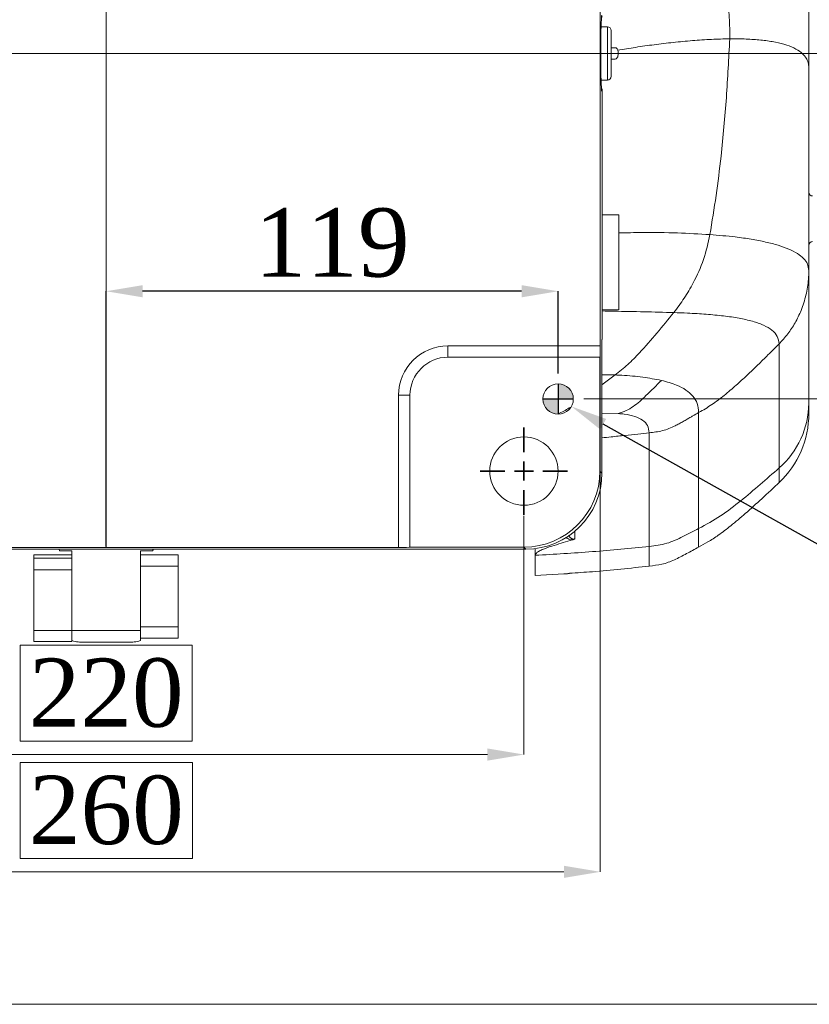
# Model space of a CAD drawing. Header units: millimetres. Extents: x 739 to 2419, y 424 to 1092.
# Tile 45 of 59: x 2130 to 2182, y 917 to 981. Entities that reach past the tile are written whole.
import ezdxf

# ---------------------------------------------------------------- set-up
doc = ezdxf.new("R2010")
doc.units = ezdxf.units.MM
doc.header["$PDSIZE"] = -1
doc.layers.add('5', color=7, linetype='Continuous', lineweight=35)
doc.layers.add('5剖面线层', color=2, linetype='Continuous')
doc.styles.add('SLDTEXTSTYLE0', font='TXT', dxfattribs={"width": 0.7})
doc.styles.get("Standard").update_dxf_attribs({"font": 'times.ttf'})
doc.dimstyles.new('SLDDIMSTYLE3', dxfattribs={"dimtxt": 3.5, "dimasz": 2.4, "dimexe": 0, "dimexo": 0.0625, "dimgap": 0.875, "dimtad": 2, "dimlfac": 2, "dimrnd": 1e-09, "dimzin": 12, "dimdsep": 46, "dimtxsty": 'SLDTEXTSTYLE0', "dimsah": 1, "dimcen": 0.09, "dimadec": 0, "dimazin": 3, "dimtfac": 1, "dimtdec": 3, "dimtofl": 0, "dimtmove": 0, "dimatfit": 3, "dimfxl": 1, "dimfrac": 2, "dimtolj": 1, "dimtzin": 12, "dimlwd": 5, "dimlwe": 5, "dimarcsym": 0})
doc.dimstyles.new('SLDDIMSTYLE4', dxfattribs={"dimtxt": 3.5, "dimasz": 2.4, "dimexe": 0, "dimexo": 0.0625, "dimgap": 0.875, "dimtad": 2, "dimlfac": 2, "dimrnd": 1e-09, "dimzin": 12, "dimdsep": 46, "dimtxsty": 'SLDTEXTSTYLE0', "dimsah": 1, "dimcen": 0.09, "dimadec": 0, "dimazin": 3, "dimtfac": 1, "dimtdec": 3, "dimtmove": 0, "dimatfit": 0, "dimfxl": 1, "dimfrac": 2, "dimtolj": 1, "dimtzin": 12, "dimarcsym": 0})
doc.dimstyles.new('副本 SLDDIMSTYLE5', dxfattribs={"dimtxt": 5, "dimasz": 2.4, "dimexe": 0, "dimexo": 0.0625, "dimgap": 0.875, "dimtad": 0, "dimtih": 1, "dimtoh": 1, "dimlfac": 4, "dimrnd": 1e-09, "dimdsep": 46, "dimtxsty": 'Standard', "dimsah": 1, "dimcen": 0, "dimadec": 0, "dimazin": 2, "dimtol": 1, "dimtp": 0.015, "dimtm": 1e-09, "dimtfac": 1, "dimtdec": 3, "dimtmove": 0, "dimatfit": 3, "dimfxl": 1, "dimfrac": 2, "dimtolj": 1, "dimtzin": 0, "dimarcsym": 0})

# ---------------------------------------------------------------- blocks, each defined once
blk = doc.blocks.new('*D122')
at = {"layer": '5', "color": 0, "lineweight": 5}
for p, q in [((2168.351, 979.24), (2196.762, 979.24)), ((2196.762, 958.89), (2196.762, 976.84)), ((2167.199, 956.49), (2196.762, 956.49))]:
    blk.add_line(p, q, dxfattribs=at)
at = {"layer": '5', "color": 0}
for points in [[(2197.162, 976.84), (2196.362, 976.84), (2196.762, 979.24)], [(2196.362, 958.89), (2197.162, 958.89), (2196.762, 956.49)]]:
    blk.add_solid(points, dxfattribs=at)
at = {"layer": 'Defpoints', "color": 0}
for p in [(2168.288, 979.24), (2196.762, 979.24), (2167.137, 956.49)]:
    blk.add_point(p, dxfattribs=at)
at = {"layer": '5', "color": 0, "lineweight": 5, "insert": (2191.296, 967.865), "char_height": 4.5, "attachment_point": 2, "rotation": 90}
blk.add_mtext('\\A1;91', dxfattribs=at)
blk = doc.blocks.new('*D124')
at = {"layer": '5', "color": 0, "lineweight": -2}
for p, q in [((2135.762, 946.776), (2135.762, 963.582)), ((2163.112, 963.582), (2138.162, 963.582)), ((2165.512, 958.177), (2165.512, 963.582))]:
    blk.add_line(p, q, dxfattribs=at)
at = {"layer": '5', "color": 0}
for points in [[(2138.162, 963.982), (2138.162, 963.182), (2135.762, 963.582)], [(2163.112, 963.182), (2163.112, 963.982), (2165.512, 963.582)]]:
    blk.add_solid(points, dxfattribs=at)
at = {"layer": 'Defpoints', "color": 0}
for p in [(2135.762, 963.582), (2165.512, 958.115), (2135.762, 946.714)]:
    blk.add_point(p, dxfattribs=at)
at = {"layer": '5', "color": 0, "lineweight": 5, "insert": (2150.637, 969.048), "char_height": 4.5, "attachment_point": 2}
blk.add_mtext('\\A1;119', dxfattribs=at)
blk = doc.blocks.new('*D129')
at = {"layer": '5', "color": 0, "lineweight": 5}
for p, q in [((2108.262, 948.802), (2108.262, 933.082)), ((2163.262, 948.802), (2163.262, 933.082)), ((2141.431, 940.284), (2130.093, 940.284)), ((2130.093, 940.284), (2130.093, 933.957)), ((2141.431, 933.957), (2141.431, 940.284)), ((2130.093, 933.957), (2141.431, 933.957)), ((2110.662, 933.082), (2160.862, 933.082))]:
    blk.add_line(p, q, dxfattribs=at)
at = {"layer": '5', "color": 0}
for points in [[(2110.662, 933.482), (2110.662, 932.682), (2108.262, 933.082)], [(2160.862, 932.682), (2160.862, 933.482), (2163.262, 933.082)]]:
    blk.add_solid(points, dxfattribs=at)
at = {"layer": 'Defpoints', "color": 0}
for p in [(2108.262, 948.865), (2163.262, 948.865), (2163.262, 933.082)]:
    blk.add_point(p, dxfattribs=at)
at = {"layer": '5', "color": 0, "lineweight": 5, "insert": (2135.762, 939.409), "char_height": 4.5, "attachment_point": 2}
blk.add_mtext('\\A1;220', dxfattribs=at)
blk = doc.blocks.new('*D130')
at = {"layer": '5', "color": 0, "lineweight": 5}
for p, q in [((2168.288, 959.927), (2168.288, 925.361)), ((2103.262, 951.676), (2103.262, 925.361)), ((2141.444, 932.564), (2130.106, 932.564)), ((2130.106, 932.564), (2130.106, 926.236)), ((2141.444, 926.236), (2141.444, 932.564)), ((2130.106, 926.236), (2141.444, 926.236)), ((2105.662, 925.361), (2165.888, 925.361))]:
    blk.add_line(p, q, dxfattribs=at)
at = {"layer": '5', "color": 0}
for points in [[(2105.662, 925.761), (2105.662, 924.961), (2103.262, 925.361)], [(2165.888, 924.961), (2165.888, 925.761), (2168.288, 925.361)]]:
    blk.add_solid(points, dxfattribs=at)
at = {"layer": 'Defpoints', "color": 0}
for p in [(2168.288, 959.99), (2103.262, 951.738), (2168.288, 925.361)]:
    blk.add_point(p, dxfattribs=at)
at = {"layer": '5', "color": 0, "lineweight": 5, "insert": (2135.775, 931.689), "char_height": 4.5, "attachment_point": 2}
blk.add_mtext('\\A1;260', dxfattribs=at)
blk = doc.blocks.new('SW_CENTERMARKSYMBOL_1')
at = {"layer": '5', "color": 0}
for p, q in [((0, 2.5), (0, 5.75)), ((-2.5, 0), (-5.75, 0)), ((0, 0), (-1.25, 0)), ((0, 0), (0, 1.25)), ((0, 0), (0, -1.25)), ((0, 0), (1.25, 0)), ((2.5, 0), (5.75, 0)), ((0, -2.5), (0, -5.75))]:
    blk.add_line(p, q, dxfattribs=at)
blk = doc.blocks.new('*D132')
at = {"layer": '5', "color": 0, "lineweight": 5}
for p, q in [((2105.949, 1001.99), (2084.178, 1001.99)), ((2084.178, 981.64), (2084.178, 999.59)), ((2135.699, 979.24), (2084.178, 979.24))]:
    blk.add_line(p, q, dxfattribs=at)
at = {"layer": '5', "color": 0}
for points in [[(2084.578, 999.59), (2083.778, 999.59), (2084.178, 1001.99)], [(2083.778, 981.64), (2084.578, 981.64), (2084.178, 979.24)]]:
    blk.add_solid(points, dxfattribs=at)
at = {"layer": 'Defpoints', "color": 0}
for p in [(2084.178, 1001.99), (2106.012, 1001.99), (2135.762, 979.24)]:
    blk.add_point(p, dxfattribs=at)
at = {"layer": '5', "color": 0, "lineweight": 5, "insert": (2081.007, 990.615), "char_height": 4.5, "attachment_point": 5, "rotation": 90}
blk.add_mtext('\\A1;91', dxfattribs=at)
blk = doc.blocks.new('*D139')
at = {"color": 0, "lineweight": -2}
blk.add_line((2184.039, 946.118), (2168.479, 954.829), dxfattribs=at)
at = {"color": 0}
blk.add_solid([(2168.674, 955.178), (2168.283, 954.48), (2166.385, 956.001)], dxfattribs=at)
at = {"layer": 'Defpoints', "color": 0}
for p in [(2164.639, 956.978), (2166.385, 956.001)]:
    blk.add_point(p, dxfattribs=at)
at = {"color": 0, "insert": (2199.265, 938.577), "char_height": 5, "attachment_point": 5, "rotation": 330.75951}
blk.add_mtext('\\A1;{\\A1;∅8H7{}{\\H0.71x;\\C2;\\S+0.015^  0;}}', dxfattribs=at)

msp = doc.modelspace()

# ---------------------------------------------------------------- hatches: boundary and pattern name
at = {"layer": '5剖面线层'}
h = msp.add_hatch(color=0, dxfattribs=at)
h.dxf.hatch_style = 1
h.paths.add_polyline_path([(2165.51198, 957.489941, -0.414213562), (2166.51198, 956.489941), (2165.51198, 956.489941)])
h.paths.add_polyline_path([(2164.51198, 956.489941), (2165.51198, 956.489941), (2165.51198, 955.489941, -0.414213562)])

# ---------------------------------------------------------------- linework, layer by layer
at = {"color": 7, "linetype": 'Continuous', "lineweight": 5}
for p, q in [((2168.288166, 998.489941), (2168.288166, 959.989941)), ((2182.01198, 987.678465), (2182.01198, 978.289395)), ((2168.76198, 980.989941), (2168.339612, 980.989941)), ((2169.01198, 980.739941), (2169.01198, 977.739941)), ((2169.272852, 979.614941), (2169.01198, 979.614941)), ((2169.01198, 978.864941), (2169.26944, 978.864941)), ((2182.01198, 978.289395), (2182.01198, 964.954692)), ((2168.339612, 977.489941), (2168.76198, 977.489941)), ((2168.406002, 976.855093), (2168.362927, 976.936828)), ((2168.406002, 976.855093), (2168.406002, 963.47838)), ((2169.51198, 968.614941), (2168.406002, 968.614941)), ((2169.51198, 962.364941), (2169.51198, 968.614941)), ((2182.01198, 964.954692), (2182.01198, 956.212974)), ((2168.406002, 963.47838), (2168.406002, 960.408682)), ((2168.406002, 962.364941), (2169.51198, 962.364941)), ((2158.26198, 959.239941), (2158.26198, 959.989941)), ((2158.26198, 959.989941), (2168.288166, 959.989941)), ((2168.406002, 960.408682), (2168.392909, 960.404902)), ((2168.392909, 960.404902), (2168.392909, 951.607298)), ((2180.054929, 960.117112), (2180.054929, 951.947805)), ((2158.26198, 959.239941), (2168.26198, 959.239941)), ((2168.26198, 959.239941), (2168.26198, 951.738228)), ((2168.268526, 959.239941), (2168.26198, 959.239941)), ((2155.76198, 956.739941), (2155.01198, 956.739941)), ((2155.01198, 946.713755), (2155.01198, 956.739941)), ((2155.76198, 946.739941), (2155.76198, 956.739941)), ((2174.76198, 955.594285), (2174.76198, 947.960146)), ((2171.51198, 954.263341), (2171.51198, 946.786686)), ((2168.26198, 951.738228), (2168.392909, 951.607298)), ((2180.054055, 950.997687), (2180.054048, 950.997009)), ((2155.01198, 946.713755), (2116.51198, 946.713755)), ((2151.523541, 946.595918), (2120.000418, 946.595918)), ((2133.51198, 946.489941), (2132.704236, 946.489941)), ((2133.51198, 945.596927), (2133.51198, 946.489941)), ((2138.01198, 946.489941), (2138.819724, 946.489941)), ((2138.01198, 941.239941), (2138.01198, 946.489941)), ((2138.819724, 946.489941), (2138.886608, 946.595918)), ((2158.01198, 946.595918), (2151.523541, 946.595918)), ((2163.263693, 946.739941), (2155.76198, 946.739941)), ((2155.76198, 946.739941), (2155.76198, 946.733395)), ((2158.011986, 946.609011), (2158.01198, 946.595918)), ((2163.394623, 946.609011), (2158.011986, 946.609011)), ((2163.394623, 946.609011), (2163.263693, 946.739941)), ((2164.01198, 946.647261), (2164.01198, 946.199826)), ((2133.51198, 946.233865), (2131.01198, 946.233865)), ((2131.01198, 946.019021), (2131.01198, 946.233865)), ((2131.01198, 946.019021), (2133.51198, 946.019021)), ((2131.01198, 945.239785), (2131.01198, 946.019021)), ((2138.01198, 946.239941), (2140.51198, 946.239941)), ((2140.51198, 946.239941), (2140.51198, 945.489941)), ((2164.01198, 944.868185), (2164.01198, 946.199829)), ((2133.51198, 945.239785), (2131.01198, 945.239785)), ((2131.01198, 941.24295), (2131.01198, 945.239785)), ((2133.51198, 945.596927), (2133.51198, 945.239785)), ((2133.51198, 943.365605), (2133.51198, 945.239785)), ((2140.51198, 945.489941), (2138.01198, 945.489941)), ((2138.01198, 945.489941), (2138.01198, 941.489941)), ((2140.51198, 945.489941), (2140.51198, 941.489941)), ((2164.01198, 944.868199), (2165.88698, 944.974859)), ((2133.51198, 941.239941), (2133.51198, 943.365605)), ((2131.01198, 941.24295), (2133.51198, 941.24295)), ((2131.01198, 940.522779), (2131.01198, 941.24295)), ((2133.51198, 941.239941), (2138.01198, 941.239941)), ((2133.51198, 940.594297), (2133.51198, 941.239941)), ((2138.01198, 941.489941), (2140.51198, 941.489941)), ((2138.01198, 941.239941), (2138.01198, 940.594297)), ((2140.51198, 941.489941), (2140.51198, 940.739941)), ((2133.51198, 940.585593), (2133.51198, 940.522779)), ((2140.51198, 940.739941), (2138.01198, 940.739941)), ((2131.01198, 940.522779), (2133.51198, 940.522779)), ((2137.51198, 940.489941), (2134.01198, 940.489941))]:
    msp.add_line(p, q, dxfattribs=at)
at = {"color": 8, "linetype": 'Continuous', "lineweight": 5}
for p, q in [((2168.76198, 977.489941), (2168.76198, 980.989941)), ((2169.256843, 958.072268), (2168.392909, 958.090509)), ((2169.256843, 958.072268), (2168.392909, 957.4158)), ((2169.460962, 955.533182), (2168.392909, 955.551094)), ((2166.607743, 947.778253), (2166.607743, 947.289362)), ((2174.76198, 947.960389), (2174.76198, 946.741053)), ((2171.51198, 945.51258), (2171.51198, 946.786707))]:
    msp.add_line(p, q, dxfattribs=at)
for p, q in [((2165.51198, 957.489941), (2165.51198, 955.489941)), ((2164.51198, 956.489941), (2166.51198, 956.489941))]:
    msp.add_line(p, q)
at = {"color": 3, "lineweight": 5}
msp.add_lwpolyline([(2034.624306, 1065.773218), (2366.520641, 1065.773218), (2366.520641, 916.640678), (2034.624306, 916.640678)], close=True, dxfattribs=at)
at = {"color": 7, "linetype": 'Continuous', "lineweight": 5}
for centre, radius in [((2165.51198, 956.489941), 1), ((2163.26198, 951.739941), 2.25)]:
    msp.add_circle(centre, radius, dxfattribs=at)
for centre, radius, start, end in [((2168.76198, 980.739941), 0.25, 0, 90), ((2168.76198, 977.739941), 0.25, 270, 0), ((2182.26198, 970.104524), 0.25, 180, 270), ((2182.26198, 966.604524), 0.25, 90, 180), ((2158.26198, 956.739941), 3.25, 90, 180), ((2158.26198, 956.739941), 2.5, 90, 180), ((2176.303905, 956.250519), 5.708199, 311.08129545, 359.62313562), ((2175.762016, 955.528222), 6.249964, 313.4522404, 0.00079009)]:
    msp.add_arc(centre, radius, start, end, dxfattribs=at)
for centre, major_axis, ratio, start_param, end_param in [((2168.386363, 979.239941), (0, 2.5), 0.026185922, 5.978492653, 9.729470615), ((2168.268526, 959.989941), (0, 0.75), 0.026185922, 3.141592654, 4.71238898), ((2163.260266, 951.741655), (-3.537957, 3.537957), 0.999315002, 2.356537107, 3.926648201), ((2163.391195, 951.610725), (-3.537957, 3.537957), 0.999315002, 2.356537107, 3.926648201), ((2155.01198, 946.733395), (0.75, 0), 0.026185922, 4.71238898, 6.283185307)]:
    msp.add_ellipse(centre, major_axis=major_axis, ratio=ratio, start_param=start_param, end_param=end_param, dxfattribs=at)
for points, knots in [([(2174.510461, 992.009168), (2174.799274, 990.968945), (2175.376825, 988.88877), (2176.156964, 985.89117), (2176.580883, 983.446999), (2176.807929, 981.603802), (2176.809416, 980.668124), (2176.810159, 980.200581)], [0, 0, 0, 0, 0.27123866, 0.542406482, 0.769904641, 0.885025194, 1, 1, 1, 1]), ([(2176.810159, 980.200581), (2176.410436, 980.192044), (2175.611137, 980.174975), (2174.364374, 980.089948), (2173.105337, 979.971354), (2171.85369, 979.821158), (2170.639163, 979.651348), (2169.827437, 979.517323), (2169.436768, 979.452819)], [0, 0, 0, 0, 0.17629572, 0.352527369, 0.525869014, 0.693472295, 0.85247365, 1, 1, 1, 1]), ([(2176.810159, 980.200581), (2176.743009, 978.912906), (2176.608717, 976.33771), (2176.299446, 972.893779), (2175.925703, 969.884739), (2175.644994, 968.171738), (2175.504529, 967.314566)], [0, 0, 0, 0, 0.2996652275, 0.5992947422, 0.7994903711, 1, 1, 1, 1]), ([(2182.01198, 978.289395), (2182.002216, 978.407709), (2181.981656, 978.656834), (2181.839555, 978.949745), (2181.585406, 979.263491), (2181.163846, 979.555408), (2180.552727, 979.807809), (2179.811161, 979.99367), (2178.957842, 980.118972), (2178.010437, 980.188664), (2177.278572, 980.203559), (2176.869129, 980.200956), (2176.810159, 980.200581)], [0, 0, 0, 0, 0.05460967, 0.114988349, 0.181119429, 0.290600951, 0.411378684, 0.541946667, 0.680606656, 0.825544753, 0.974873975, 1, 1, 1, 1]), ([(2169.26944, 978.864941), (2169.29425, 978.869999), (2169.343922, 978.880127), (2169.409274, 978.959688), (2169.454359, 979.073451), (2169.473569, 979.201216), (2169.469883, 979.321425), (2169.453637, 979.403535), (2169.440079, 979.443145), (2169.436768, 979.452819)], [0, 0, 0, 0, 0.1849930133, 0.3703862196, 0.5426356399, 0.6931366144, 0.8276326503, 0.9579001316, 1, 1, 1, 1]), ([(2169.436768, 979.452819), (2169.421627, 979.486057), (2169.391398, 979.552416), (2169.33227, 979.605243), (2169.291816, 979.611846), (2169.272852, 979.614941)], [0, 0, 0, 0, 0.347702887, 0.694206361, 1, 1, 1, 1]), ([(2175.504529, 967.314566), (2175.383367, 966.762359), (2175.14109, 965.658161), (2174.502425, 964.274245), (2173.827826, 963.112773), (2173.357415, 962.491987), (2173.121212, 962.180279)], [0, 0, 0, 0, 0.295813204, 0.591510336, 0.794889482, 1, 1, 1, 1]), ([(2182.01198, 964.954692), (2181.992654, 965.097034), (2181.951377, 965.401057), (2181.673492, 965.756991), (2181.25834, 966.084024), (2180.691804, 966.370305), (2179.99041, 966.621157), (2179.161448, 966.836558), (2178.214259, 967.017277), (2177.002218, 967.189927), (2176.06637, 967.267809), (2175.504529, 967.314566)], [0, 0, 0, 0, 0.06908504, 0.14755655, 0.235563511, 0.332901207, 0.439154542, 0.553778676, 0.676145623, 0.80557217, 1, 1, 1, 1]), ([(2182.01198, 964.954692), (2182.007482, 964.762172), (2181.998912, 964.395345), (2181.932161, 963.854363), (2181.830996, 963.334118), (2181.688913, 962.820038), (2181.465924, 962.200176), (2181.127159, 961.5033), (2180.644203, 960.758324), (2180.250428, 960.329843), (2180.054929, 960.117112)], [0, 0, 0, 0, 0.107913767, 0.205619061, 0.305196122, 0.404856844, 0.504360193, 0.674188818, 0.838242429, 1, 1, 1, 1]), ([(2173.121212, 962.180279), (2172.754248, 961.728685), (2172.02023, 960.825385), (2171.022593, 959.675574), (2170.113912, 958.737839), (2169.543345, 958.294756), (2169.256843, 958.072268)], [0, 0, 0, 0, 0.308547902, 0.617172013, 0.807768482, 1, 1, 1, 1]), ([(2180.054929, 960.117112), (2180.028735, 960.289752), (2179.973714, 960.6524), (2179.597142, 961.042335), (2179.044241, 961.368813), (2178.307152, 961.62393), (2177.416709, 961.82169), (2176.392113, 961.96911), (2175.255634, 962.074757), (2174.153826, 962.140995), (2173.426992, 962.168646), (2173.121212, 962.180279)], [0, 0, 0, 0, 0.084395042, 0.177280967, 0.279064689, 0.389492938, 0.507902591, 0.633373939, 0.76482348, 0.901061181, 1, 1, 1, 1]), ([(2180.054929, 960.117112), (2179.811851, 959.873277), (2179.348435, 959.408417), (2178.647749, 958.720589), (2177.950282, 958.052969), (2177.345815, 957.498323), (2176.840948, 957.058067), (2176.448783, 956.731701), (2176.044188, 956.415967), (2175.633261, 956.121503), (2175.204981, 955.846945), (2174.910818, 955.679173), (2174.76198, 955.594285)], [0, 0, 0, 0, 0.147871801, 0.281910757, 0.421691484, 0.562526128, 0.634200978, 0.709372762, 0.781624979, 0.854573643, 0.926418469, 1, 1, 1, 1]), ([(2172.315517, 957.713034), (2171.914808, 957.790588), (2171.097834, 957.948707), (2170.036463, 958.033182), (2169.405864, 958.064797), (2169.256843, 958.072268)], [0, 0, 0, 0, 0.4236774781, 0.8638048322, 1, 1, 1, 1]), ([(2172.315517, 957.713034), (2171.975352, 957.377577), (2171.365908, 956.776566), (2170.6184, 956.070436), (2169.986297, 955.70257), (2169.637117, 955.589981), (2169.460962, 955.533182)], [0, 0, 0, 0, 0.382229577, 0.684807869, 0.840991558, 1, 1, 1, 1]), ([(2174.76198, 955.594285), (2174.741475, 955.80015), (2174.699621, 956.22037), (2174.393055, 956.702682), (2173.932589, 957.102764), (2173.255729, 957.457842), (2172.659881, 957.619567), (2172.315517, 957.713034)], [0, 0, 0, 0, 0.171638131, 0.350355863, 0.537202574, 0.732531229, 1, 1, 1, 1]), ([(2182.01198, 956.212974), (2182.01198, 956.045113), (2182.01198, 955.691038), (2182.01198, 955.49658), (2182.01198, 955.546065), (2182.01198, 955.554012)], [0, 0, 0, 0, 0.43074326, 0.908580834, 1, 1, 1, 1]), ([(2171.51198, 954.263341), (2171.488078, 954.431709), (2171.438519, 954.780809), (2171.086288, 955.121313), (2170.563588, 955.365472), (2169.993831, 955.485489), (2169.598501, 955.520872), (2169.460962, 955.533182)], [0, 0, 0, 0, 0.194183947, 0.402626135, 0.627773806, 0.870499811, 1, 1, 1, 1]), ([(2174.76198, 955.594285), (2174.633365, 955.521039), (2174.476045, 955.431445), (2174.28384, 955.32032), (2174.175662, 955.257576), (2174.083127, 955.203826), (2173.935676, 955.118304), (2173.747436, 955.009444), (2173.481808, 954.861441), (2173.173393, 954.701409), (2172.81058, 954.538449), (2172.388652, 954.398846), (2171.953064, 954.310329), (2171.659024, 954.279005), (2171.51198, 954.263341)], [0, 0, 0, 0, 0.1250727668, 0.1529883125, 0.1876123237, 0.2307507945, 0.243418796, 0.3316553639, 0.4145046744, 0.5003517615, 0.6252293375, 0.7501919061, 0.8750758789, 1, 1, 1, 1]), ([(2174.76198, 947.960146), (2175.253164, 948.226715), (2176.236555, 948.760408), (2177.543633, 949.790467), (2178.814815, 950.852151), (2179.641528, 951.582561), (2180.054929, 951.947805)], [0, 0, 0, 0, 0.249602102, 0.499724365, 0.749835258, 1, 1, 1, 1]), ([(2174.76198, 946.739953), (2174.965312, 946.849418), (2175.409952, 947.088793), (2176.118766, 947.55443), (2176.939368, 948.183691), (2177.889218, 948.990035), (2178.960008, 949.956225), (2179.706415, 950.658228), (2180.098743, 951.027216)], [0, 0, 0, 0, 0.100850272, 0.220536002, 0.369984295, 0.552366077, 0.7647133, 1, 1, 1, 1]), ([(2171.511978, 946.786686), (2171.90208, 946.833605), (2172.681643, 946.927366), (2173.736049, 947.433992), (2174.41961, 947.784559), (2174.76198, 947.960146)], [0, 0, 0, 0, 0.333314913, 0.666082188, 1, 1, 1, 1]), ([(2166.456528, 947.20916), (2166.052736, 947.092397), (2165.41464, 946.907883), (2164.70705, 946.676711), (2164.325721, 946.513945), (2164.101954, 946.378067), (2164.016855, 946.268422), (2164.012751, 946.210095), (2164.012028, 946.199826)], [0, 0, 0, 0, 0.396805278, 0.627054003, 0.74437217, 0.861024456, 0.975534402, 1, 1, 1, 1]), ([(2166.607743, 947.289362), (2166.607169, 947.288804), (2166.59253, 947.274571), (2166.55681, 947.244483), (2166.491233, 947.221384), (2166.456528, 947.20916)], [0, 0, 0, 0, 0.018868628, 0.48077855, 1, 1, 1, 1]), ([(2132.638651, 946.595918), (2132.656858, 946.573435), (2132.683335, 946.540738), (2132.699261, 946.502032), (2132.704236, 946.489941)], [0, 0, 0, 0, 0.687607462, 1, 1, 1, 1]), ([(2164.01198, 946.199824), (2165.264273, 946.271132), (2167.768978, 946.413755), (2170.264275, 946.662372), (2171.511982, 946.786686)], [0, 0, 0, 0, 0.4999765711, 1, 1, 1, 1]), ([(2171.51198, 945.489985), (2171.792104, 945.520648), (2172.358806, 945.582682), (2173.1823, 945.886333), (2173.965723, 946.309264), (2174.495689, 946.595939), (2174.76198, 946.739984)], [0, 0, 0, 0, 0.2401007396, 0.485733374, 0.7415969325, 1, 1, 1, 1]), ([(2166.253912, 945.0178), (2166.757843, 945.049959), (2168.514307, 945.16205), (2170.26416, 945.353478), (2171.51198, 945.489985)], [0, 0, 0, 0, 0.286900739, 1, 1, 1, 1]), ([(2165.88698, 944.974859), (2165.929159, 944.977618), (2166.01352, 944.983136), (2166.126485, 944.989938), (2166.209589, 944.994706), (2166.254444, 944.997169), (2166.255132, 944.997204), (2166.255315, 944.997214)], [0, 0, 0, 0, 0.229387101, 0.458785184, 0.68789889, 0.91660789, 1, 1, 1, 1]), ([(2166.257164, 944.997314), (2166.258466, 944.997385), (2166.26351, 944.997659), (2166.228636, 944.995754), (2166.155961, 944.991632), (2166.059438, 944.985944), (2165.986601, 944.981279), (2165.955, 944.979255)], [0, 0, 0, 0, 0.0844705, 0.327389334, 0.570369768, 0.813597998, 1, 1, 1, 1]), ([(2133.51198, 940.594297), (2133.54836, 940.579682), (2133.710189, 940.51467), (2133.880256, 940.490043), (2134.011048, 940.489942), (2134.01198, 940.489941)], [0, 0, 0, 0, 0.223565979, 0.994469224, 1, 1, 1, 1]), ([(2137.51198, 940.489941), (2137.512912, 940.489942), (2137.643704, 940.490043), (2137.81377, 940.51467), (2137.975599, 940.579682), (2138.01198, 940.594297)], [0, 0, 0, 0, 0.0055307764, 0.7764340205, 1, 1, 1, 1])]:
    msp.add_open_spline(points, degree=3, knots=knots, dxfattribs=at)
at = {"color": 8, "linetype": 'Continuous', "lineweight": 5}
for points, knots in [([(2175.504529, 967.314566), (2174.795972, 967.354836), (2173.346771, 967.4372), (2171.334368, 967.461128), (2170.020902, 967.432007), (2169.51198, 967.420724)], [0, 0, 0, 0, 0.369481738, 0.755696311, 1, 1, 1, 1]), ([(2173.121212, 962.180279), (2172.473767, 962.19885), (2171.174467, 962.236119), (2169.584119, 962.256037), (2168.66385, 962.280993), (2168.406002, 962.287985)], [0, 0, 0, 0, 0.4168900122, 0.836619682, 1, 1, 1, 1]), ([(2166.338677, 955.954287), (2166.099063, 955.810079), (2165.829456, 955.647818), (2165.542856, 955.518985), (2165.510972, 955.504652)], [0, 0, 0, 0, 0.8887496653, 1, 1, 1, 1]), ([(2171.51198, 954.263341), (2171.263419, 954.237144), (2170.731726, 954.181108), (2169.896812, 954.092194), (2169.10585, 954.006765), (2168.597686, 953.954356), (2168.392909, 953.933236)], [0, 0, 0, 0, 0.239060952, 0.51137183, 0.803096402, 1, 1, 1, 1]), ([(2180.054048, 950.997009), (2180.054024, 950.993644), (2180.053926, 950.979599), (2180.053935, 951.071079), (2180.054119, 951.268734), (2180.054566, 951.559047), (2180.054807, 951.81738), (2180.054928, 951.946921)], [0, 0, 0, 0, 0.077081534, 0.321708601, 0.566337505, 0.782540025, 1, 1, 1, 1]), ([(2166.456528, 947.20916), (2166.448294, 947.209927), (2166.383216, 947.215996), (2166.273425, 947.244558), (2166.138017, 947.301978), (2166.068086, 947.351487), (2166.029379, 947.37889)], [0, 0, 0, 0, 0.043558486, 0.344233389, 0.637037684, 1, 1, 1, 1]), ([(2166.200915, 947.512557), (2166.206888, 947.502886), (2166.2415, 947.446847), (2166.300353, 947.375822), (2166.378662, 947.309885), (2166.4273, 947.282739), (2166.462855, 947.269803), (2166.496231, 947.264503), (2166.523206, 947.264147), (2166.54867, 947.267588), (2166.578855, 947.275639), (2166.596225, 947.28389), (2166.607743, 947.289362)], [0, 0, 0, 0, 0.087270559, 0.5057202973, 0.6697353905, 0.742035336, 0.8074279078, 0.840205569, 0.8698352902, 0.9029777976, 0.9356651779, 1, 1, 1, 1])]:
    msp.add_open_spline(points, degree=3, knots=knots, dxfattribs=at)
at = {"layer": '5', "color": 1, "lineweight": 5}
for p, q in [((2135.76198, 1011.766127), (2135.76198, 946.713755)), ((2103.235794, 979.239941), (2168.288166, 979.239941))]:
    msp.add_line(p, q, dxfattribs=at)

# ---------------------------------------------------------------- block references
at = {"layer": '5', "lineweight": 5, "xscale": 0.5, "yscale": 0.5, "zscale": 0.5}
msp.add_blockref('SW_CENTERMARKSYMBOL_1', (2163.26198, 951.739941), dxfattribs=at)

# ---------------------------------------------------------------- dimensions: what is measured, and where the dimension line sits
dim = msp.add_diameter_dim_2p(p1=(2164.639403, 956.978417), p2=(2166.384557, 956.001465), text='{\\A1;<>H7{}{\\H0.71x;\\C2;\\S+0.015^  0;}}', dimstyle='副本 SLDDIMSTYLE5', override={"dimgap": 0.875, "dimtad": 0, "dimtih": 0, "dimtoh": 0, "dimdec": 2, "dimlfac": 4, "dimpost": '', "dimcen": 0, "dimse1": 0, "dimse2": 0, "dimsd1": 0, "dimsd2": 0, "dimtol": 0, "dimlim": 0, "dimtp": 0.015, "dimtm": 0, "dimtdec": 3, "dimtix": 0, "dimtofl": 0, "dimatfit": 3, "dimtvp": 0.1, "dimfrac": 0})
dim.commit()
dim.dimension.update_dxf_attribs({"geometry": '*D139', "text_midpoint": (2198.845931, 937.829295), "dimtype": 163})
at = {"layer": '5', "lineweight": 5}
dim = msp.add_linear_dim(base=(2084.177548, 1001.989941), p1=(2135.76198, 979.239941), p2=(2106.01198, 1001.989941), angle=90, text='91', dimstyle='SLDDIMSTYLE3', override={"dimtxt": 4.5, "dimgap": 0.875, "dimtad": 2, "dimjust": 0, "dimdec": 2, "dimlfac": 2, "dimpost": '<>', "dimtxsty": 'Standard', "dimse1": 0, "dimse2": 0, "dimsd1": 0, "dimsd2": 0, "dimtofl": 0, "dimtvp": 0.1, "dimfrac": 0}, dxfattribs=at)
dim.commit()
dim.dimension.update_dxf_attribs({"geometry": '*D132', "text_midpoint": (2081.007126, 990.614941)})
dim = msp.add_linear_dim(base=(2196.76198, 979.239941), p1=(2167.13698, 956.489941), p2=(2168.288166, 979.239941), angle=90, text='91', dimstyle='SLDDIMSTYLE3', override={"dimtxt": 4.5, "dimgap": 0.875, "dimtad": 1, "dimdec": 2, "dimlfac": 2, "dimpost": '<>', "dimtxsty": 'Standard', "dimse1": 0, "dimse2": 0, "dimsd1": 0, "dimsd2": 0, "dimtofl": 0, "dimtvp": 0.1, "dimfrac": 0}, dxfattribs=at)
dim.commit()
dim.dimension.update_dxf_attribs({"geometry": '*D122', "text_midpoint": (2196.76198, 967.864941), "dimtype": 160})
for base, p1, p2, text, dimstyle, override, picture, middle in [((2135.76198, 963.582194), (2165.51198, 958.114941), (2135.76198, 946.713755), '119', 'SLDDIMSTYLE4', {"dimtxt": 4.5, "dimgap": 0.875, "dimtad": 2, "dimdec": 2, "dimlfac": 2, "dimpost": '<>', "dimtxsty": 'Standard', "dimse1": 0, "dimse2": 0, "dimsd1": 0, "dimsd2": 0, "dimtofl": 1, "dimtvp": 0.1, "dimfrac": 0}, '*D124', (2150.63698, 963.582194)), ((2168.288166, 925.3611), (2103.26198, 951.738228), (2168.288166, 959.989941), '260', 'SLDDIMSTYLE3', {"dimtxt": 4.5, "dimgap": -0.875, "dimtad": 1, "dimdec": 0, "dimlfac": 2, "dimpost": '<>', "dimtxsty": 'Standard', "dimse1": 0, "dimse2": 0, "dimsd1": 0, "dimsd2": 0, "dimtofl": 0, "dimtvp": 0.1, "dimfrac": 0}, '*D130', (2135.774895, 925.3611)), ((2163.26198, 933.081593), (2108.26198, 948.864941), (2163.26198, 948.864941), '220', 'SLDDIMSTYLE3', {"dimtxt": 4.5, "dimgap": -0.875, "dimtad": 1, "dimdec": 2, "dimlfac": 2, "dimpost": '<>', "dimtxsty": 'Standard', "dimse1": 0, "dimse2": 0, "dimsd1": 0, "dimsd2": 0, "dimtofl": 0, "dimtvp": 0.1, "dimfrac": 0}, '*D129', (2135.76198, 933.081593))]:
    dim = msp.add_linear_dim(base=base, p1=p1, p2=p2, text=text, dimstyle=dimstyle, override=override, dxfattribs=at)
    dim.commit()
    dim.dimension.update_dxf_attribs({"geometry": picture, "text_midpoint": middle, "dimtype": 160})

doc.saveas('drawing.dxf')
